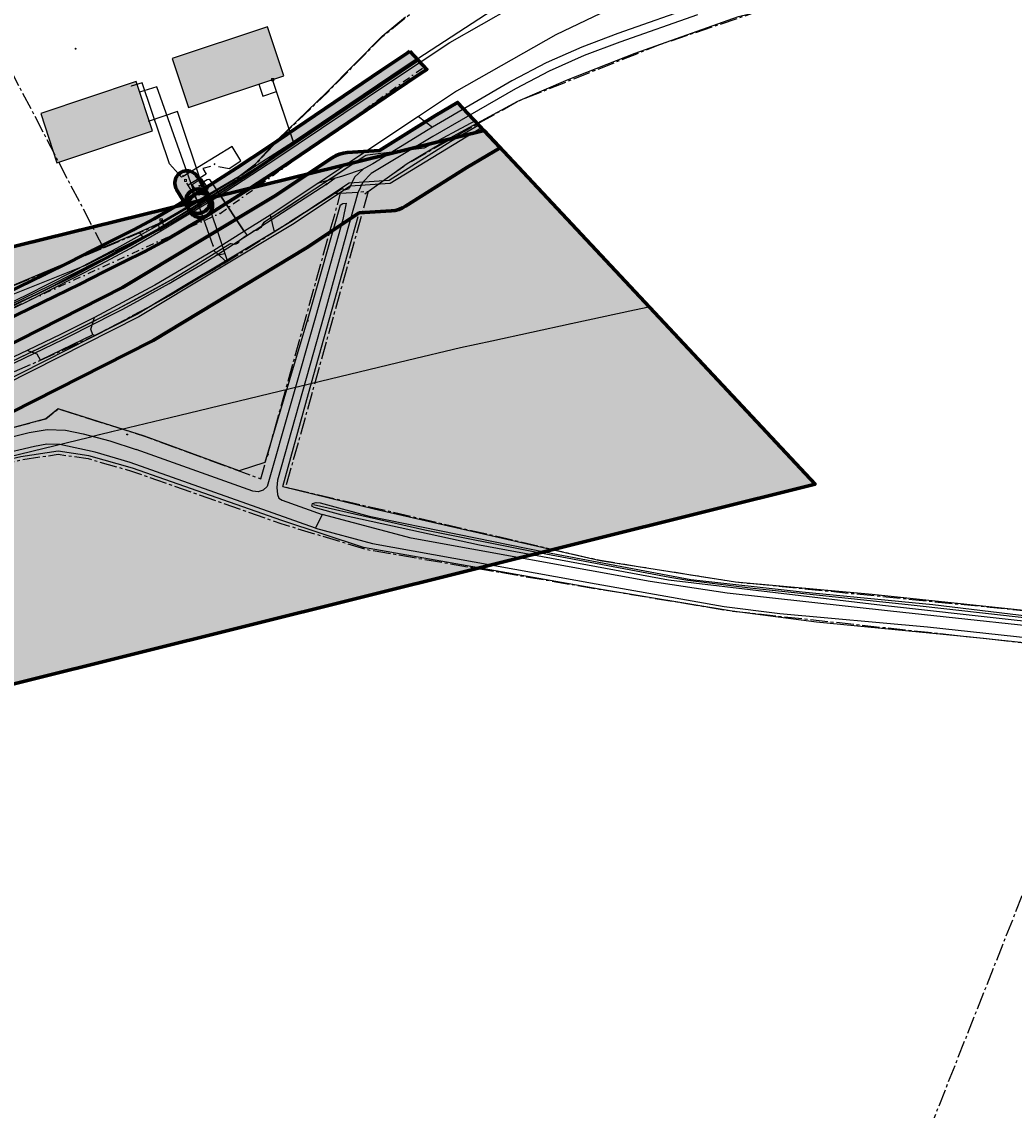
# Model space of a CAD drawing. Header units: metres. Extents: x 189938 to 192675, y 307646 to 311153.
# Tile 81 of 100: x 191399 to 191562, y 309412 to 309590. Entities that reach past the tile are written whole.
import ezdxf
from ezdxf.enums import TextEntityAlignment as Align

# ---------------------------------------------------------------- set-up
doc = ezdxf.new("R2010")
doc.units = ezdxf.units.M
doc.linetypes.add('1-200 CENTER', pattern=[4.28625, 2.8575, -0.47625, 0.47625, -0.47625])
doc.linetypes.add('1-200 DASHDOT', pattern=[2.54, 1.27, -0.635, 0, -0.635])
doc.layers.add('B-WE-OG-INFO_EIS VOORZORGSMAATREGEL-GV', color=7, linetype='Continuous', lineweight=70, true_color=0xfa194b)
doc.layers.add('B-WE-OG-INFO_EIS VOORZORGSMAATREGEL-V', color=7, linetype='Continuous', lineweight=18, true_color=0xfa194b, transparency=0.8)
for name, color, linetype in [('PH-BEST-BEBOUWING', 1, 'Continuous'), ('PH-BEST-BEBOUWING-ARCERING', 253, 'Continuous'), ('PH-BEST-KADASTRALE-GRENS', 240, '1-200 CENTER'), ('PH-BEST-KANTVERHARDING', 252, 'Continuous'), ('PH-BEST-KL-BUISLEIDING GEVAARLIJKE INHOUD-G1', 30, '1-500 GASUNIE'), ('PH-BEST-KL-DATA-WML', 12, '1-200 DATA'), ('PH-BEST-KL-DATA_KPN', 12, '1-200 TELEFONIE-KPN'), ('PH-BEST-KL-DATA_ZIGGO BV', 12, '1-200 ZIGGO'), ('PH-BEST-KL-ET_MIDDENSPANNING_ENEXIS', 12, '1-200 MIDDENSPANNING'), ('PH-BEST-KL-GAS_HOGEDRUK_ENEXIS', 12, '1-200 GASLEIDING HOGE DRUK'), ('PH-BEST-KL-GAS_LAGEDRUK_ENEXIS', 12, '1-200 GASLEIDING LAGE DRUK'), ('PH-BEST-KL-LAAGSPANNING-ENEXIS', 12, '1-200 LAAGSPANNING'), ('PH-BEST-KL-RI-VRIJVERVAL_GEMEENTE', 8, '1-200 DASHDOT'), ('PH-BEST-KL-WATER-WML', 12, '1-200 WML')]:
    doc.layers.add(name, color=color, linetype=linetype)
doc.styles.add('NLCS-ISO', font='NLCS-ISO.ttf')
doc.styles.add('ROMANS', font='romans.shx')
doc.linetypes.add('1-200 DATA', pattern='A,1.5,-0.6,["DATA",ROMANS,S=0.24,R=0,X=-0.5,Y=-0.12],-0.3', length=2.4)
doc.linetypes.add('1-200 GASLEIDING HOGE DRUK', pattern='A,1.5,-0.6,["GAS HD",ROMANS,S=0.24,R=0,X=-0.5,Y=-0.12],-1.1', length=3.2)
doc.linetypes.add('1-200 GASLEIDING LAGE DRUK', pattern='A,1.5,-0.6,["GAS LD",ROMANS,S=0.24,R=0,X=-0.5,Y=-0.12],-1', length=3.1)
doc.linetypes.add('1-200 LAAGSPANNING', pattern='A,1.5,-0.6,["LS",ROMANS,S=0.24,R=0,X=-0.45,Y=-0.12],-0.05', length=2.15)
doc.linetypes.add('1-200 MIDDENSPANNING', pattern='A,1.5,-0.6,["MS",ROMANS,S=0.24,R=0,X=-0.5,Y=-0.12],-0.05', length=2.15)
doc.linetypes.add('1-200 TELEFONIE-KPN', pattern='A,1.5,-0.6,["KPN",ROMANS,S=0.24,R=0,X=-0.5,Y=-0.12],-0.3', length=2.4)
doc.linetypes.add('1-200 WML', pattern='A,1.5,-0.6,["WML",ROMANS,S=0.24,R=0,X=-0.5,Y=-0.12],-0.3', length=2.4)
doc.linetypes.add('1-200 ZIGGO', pattern='A,1.5,-0.6,["ZIGGO",ROMANS,S=0.24,R=0,X=-0.5,Y=-0.12],-0.65', length=2.75)
doc.linetypes.add('1-500 GASUNIE', pattern='A,3.75,-1.5,["GASUNIE",ROMANS,S=0.6,R=0,X=-1.25,Y=-0.3],-2.75', length=8)

# ---------------------------------------------------------------- blocks, each defined once
blk = doc.blocks.new('SKL-WTB_HULP_KAST-SO')
at = {"color": 0, "linetype": 'ByBlock', "lineweight": 18}
for points in [[(-2, 2), (2, 2), (2, 1.68), (-2, 1.68)], [(-2, 1.52), (2, 1.52), (2, -2), (-2, -2)]]:
    blk.add_lwpolyline(points, close=True, dxfattribs=at)
at = {"color": 0, "linetype": 'ByBlock', "lineweight": 18, "style": 'NLCS-ISO'}
blk.add_text('kast', height=1.5, dxfattribs=at).set_placement((0, 0), align=Align.MIDDLE_CENTER)
at = {"color": 0, "linetype": 'ByBlock', "lineweight": 18, "style": 'NLCS-ISO', "flags": 1}
for tag, p in [('TYPE', (2.5, 0)), ('OMSCHRIJVING', (2.5, -3)), ('LABEL', (2.5, -1.5))]:
    blk.add_attdef(tag, p, '', height=1, dxfattribs=at)
blk = doc.blocks.new('SKL-WTB_HULP_OVERIG-SO')
at = {"color": 0, "linetype": 'ByBlock', "lineweight": 18}
for points in [[(-0.1, 0.1), (0.1, -0.1)], [(0.1, 0.1), (-0.1, -0.1)]]:
    blk.add_lwpolyline(points, dxfattribs=at)
at = {"color": 0, "linetype": 'ByBlock', "lineweight": 18, "style": 'NLCS-ISO', "flags": 1}
for tag, p in [('TYPE', (1.5, 0)), ('LABEL', (1.5, -1.5)), ('OMSCHRIJVING', (1.5, -3))]:
    blk.add_attdef(tag, p, '', height=1, dxfattribs=at)
blk = doc.blocks.new('SRI-HULP_MANGAT-SO')
at = {"linetype": 'ByBlock', "lineweight": 18}
h = blk.add_hatch(color=0, dxfattribs=at)
h.dxf.hatch_style = 1
edge = h.paths.add_edge_path()
edge.add_arc((0.4, 0), 0.0646, -90, 90, ccw=False)
edge.add_line((0.4, -0.1), (-0.4, -0.1))
edge.add_arc((-0.4, 0), 0.0646, 90, 270, ccw=False)
edge.add_line((-0.4, 0.1), (0.4, 0.1))
at = {"color": 0, "linetype": 'ByBlock', "lineweight": 18}
blk.add_lwpolyline([(0.4, 0.1, -1), (0.4, -0.1), (-0.4, -0.1, -1), (-0.4, 0.1)], format="xyb", close=True, dxfattribs=at)
blk.add_ellipse((0, 0), major_axis=(-0.75, 0), ratio=0.666667, dxfattribs=at)
at = {"color": 0, "linetype": 'ByBlock', "lineweight": 18, "style": 'NLCS-ISO', "flags": 1}
for tag, p in [('TYPE', (1.8, 0)), ('OMSCHRIJVING', (1.8, -3)), ('LABEL', (1.8, -1.5))]:
    blk.add_attdef(tag, p, '', height=1, dxfattribs=at)
blk = doc.blocks.new('SKL-WTB_HULP_TECHNISCH GEBOUW-SO')
at = {"color": 0, "linetype": 'ByBlock', "lineweight": 18}
for points in [[(-2, 1.5), (0, 2), (2, 1.5), (2, 1.18), (-2, 1.18)], [(-1.5, 1.02), (1.5, 1.02), (1.5, -2), (-1.5, -2)]]:
    blk.add_lwpolyline(points, close=True, dxfattribs=at)
at = {"color": 0, "linetype": 'ByBlock', "lineweight": 18, "style": 'NLCS-ISO', "flags": 1}
for tag, p in [('TYPE', (2.5, 0)), ('OMSCHRIJVING', (2.5, -3)), ('LABEL', (2.5, -1.5))]:
    blk.add_attdef(tag, p, '', height=1, dxfattribs=at)
blk = doc.blocks.new('SKL-WTB_HULP_MOF-SO')
at = {"linetype": 'ByBlock', "lineweight": 18}
h = blk.add_hatch(color=0, dxfattribs=at)
h.dxf.hatch_style = 1
h.paths.add_polyline_path([(-0.5625, 0, 1), (0.5625, 0, 1)])
at = {"color": 0, "linetype": 'ByBlock', "lineweight": 18}
blk.add_circle((0, 0), 0.5625, dxfattribs=at)
at = {"color": 0, "linetype": 'ByBlock', "lineweight": 18, "style": 'NLCS-ISO', "flags": 1}
for tag, p in [('TYPE', (1.5, 0)), ('OMSCHRIJVING', (1.5, -3)), ('LABEL', (1.5, -1.5))]:
    blk.add_attdef(tag, p, '', height=1, dxfattribs=at)
blk = doc.blocks.new('SIE-MEUBILAIR_PAAL_LICHTMAST-SO')
for points in [[(-0.6, 0), (-1, 0)], [(-0.7, 0.7), (-0.4, 0.4)], [(0, 1), (0, 0.6)], [(0.4, 0.4), (0.7, 0.7)], [(1, 0), (0.6, 0)], [(-0.7, -0.7), (-0.4, -0.4)], [(0, -0.6), (0, -1)], [(0.4, -0.4), (0.7, -0.7)]]:
    blk.add_lwpolyline(points)
blk.add_circle((0, 0), 0.5)
blk = doc.blocks.new('SKL-WTB_HULP_KB MEETPUNT-SO')
at = {"linetype": 'ByBlock', "lineweight": 18}
h = blk.add_hatch(color=0, dxfattribs=at)
h.dxf.hatch_style = 1
h.paths.add_polyline_path([(0.6, 1), (0.3, 0.8), (0.5, 0.6)])
at = {"color": 0, "linetype": 'ByBlock', "lineweight": 18}
for points in [[(-0.4, -0.7), (0.4, 0.7)], [(0.6, 1), (0.3, 0.8)], [(0.3, 0.8), (0.5, 0.6)], [(0.6, 1), (0.5, 0.6)], [(0, -0.2), (0, -0.8)]]:
    blk.add_lwpolyline(points, dxfattribs=at)
blk.add_circle((0, 0), 0.5, dxfattribs=at)
at = {"color": 0, "linetype": 'ByBlock', "lineweight": 18, "style": 'NLCS-ISO', "flags": 1}
for tag, p in [('TYPE', (1.5, 0)), ('LABEL', (1.5, -1.5)), ('OMSCHRIJVING', (1.5, -3))]:
    blk.add_attdef(tag, p, '', height=1, dxfattribs=at)
blk = doc.blocks.new('SKL-WTB_HULP_T STUK-SO')
at = {"color": 0, "linetype": 'ByBlock', "lineweight": 18}
blk.add_circle((0, 0), 1, dxfattribs=at)
at = {"color": 0, "linetype": 'ByBlock', "lineweight": -2, "style": 'NLCS-ISO'}
blk.add_text('T', height=1, dxfattribs=at).set_placement((0, 0), align=Align.MIDDLE_CENTER)
at = {"color": 0, "linetype": 'ByBlock', "lineweight": 18, "style": 'NLCS-ISO', "flags": 1}
for tag, p in [('TYPE', (1.5, 0)), ('LABEL', (1.5, -1.5)), ('OMSCHRIJVING', (1.5, -3))]:
    blk.add_attdef(tag, p, '', height=1, dxfattribs=at)
blk = doc.blocks.new('SKL-WTB_HULP_AFSLUITER-SO')
at = {"color": 0, "linetype": 'ByBlock', "lineweight": 18}
blk.add_lwpolyline([(0, 0.8), (0, -0.8)], dxfattribs=at)
blk.add_circle((0, 0), 1, dxfattribs=at)
at = {"color": 0, "linetype": 'ByBlock', "lineweight": 18, "style": 'NLCS-ISO', "flags": 1}
for tag, p in [('TYPE', (1.5, 0)), ('LABEL', (1.5, -1.5)), ('OMSCHRIJVING', (1.5, -3))]:
    blk.add_attdef(tag, p, '', height=1, dxfattribs=at)

msp = doc.modelspace()

# ---------------------------------------------------------------- hatches: boundary and pattern name
at = {"layer": 'B-WE-OG-INFO_EIS VOORZORGSMAATREGEL-V'}
for points in [[(191462.765, 309585.488), (191465.545, 309582.517), (191464.493, 309581.846), (191460.294, 309579.033), (191441.744, 309566.452), (191436.578, 309563.02), (191431.33, 309559.679), (191429.455, 309558.519), (191429.27, 309558.418), (191429.035, 309558.324), (191428.792, 309558.26), (191428.54, 309558.227), (191428.288, 309558.226), (191428.037, 309558.256), (191427.791, 309558.319), (191427.557, 309558.411), (191427.335, 309558.533), (191427.131, 309558.682), (191426.946, 309558.856), (191426.785, 309559.051), (191426.65, 309559.265), (191426.544, 309559.493), (191426.467, 309559.734), (191426.42, 309559.983), (191426.406, 309560.235), (191426.424, 309560.488), (191426.473, 309560.736), (191426.554, 309560.976), (191426.664, 309561.204), (191426.801, 309561.415), (191426.964, 309561.608), (191427.151, 309561.779), (191427.357, 309561.925), (191429.191, 309563.059), (191434.38, 309566.363), (191439.507, 309569.768), (191458.049, 309582.343), (191462.322, 309585.205)], [(191470.596, 309577.118), (191477.596, 309569.637), (191472.108, 309566.399), (191462.049, 309560.067), (191461.533, 309559.783), (191460.945, 309559.548), (191460.333, 309559.389), (191459.707, 309559.309), (191454.457, 309558.971), (191445.829, 309553.227), (191420.629, 309538.057), (191420.308, 309537.88), (191389.523, 309522.306), (191375.623, 309516.058), (191375.132, 309515.868), (191374.521, 309515.71), (191373.893, 309515.629), (191373.262, 309515.629), (191372.635, 309515.708), (191372.022, 309515.867), (191371.435, 309516.101), (191370.883, 309516.406), (191370.372, 309516.78), (191369.913, 309517.215), (191369.513, 309517.704), (191369.178, 309518.239), (191368.913, 309518.813), (191368.722, 309519.417), (191368.609, 309520.039), (191368.575, 309520.67), (191368.622, 309521.301), (191368.748, 309521.92), (191368.95, 309522.518), (191369.227, 309523.088), (191369.572, 309523.615), (191369.982, 309524.096), (191370.451, 309524.523), (191370.968, 309524.886), (191371.527, 309525.18), (191385.11, 309531.28), (191415.63, 309546.72), (191440.573, 309561.735), (191450.025, 309568.035), (191450.652, 309568.39), (191451.239, 309568.625), (191451.851, 309568.784), (191452.476, 309568.864), (191457.796, 309569.206), (191466.963, 309574.974)], [(191175.538, 309414.261), (191145.024, 309434.561), (191100.049, 309525.636), (191104.155, 309527.635), (191115.358, 309526.7), (191129.667, 309520.958), (191140.014, 309512.607), (191160.996, 309484.121), (191286.375, 309526.029), (191474.941, 309572.474), (191529.243, 309514.435), (191304.975, 309458.542)], [(191428.219, 309558.914), (191428.469, 309558.958), (191428.71, 309559.032), (191428.941, 309559.138), (191429.155, 309559.27), (191429.352, 309559.43), (191429.526, 309559.612), (191429.677, 309559.816), (191429.801, 309560.037), (191429.895, 309560.272), (191429.959, 309560.515), (191429.992, 309560.766), (191429.993, 309561.018), (191429.963, 309561.269), (191429.9, 309561.516), (191429.808, 309561.75), (191429.708, 309561.936), (191427.9, 309564.922), (191427.756, 309565.128), (191427.585, 309565.316), (191427.393, 309565.48), (191427.181, 309565.619), (191426.954, 309565.729), (191426.714, 309565.81), (191426.467, 309565.86), (191426.214, 309565.879), (191425.963, 309565.866), (191425.714, 309565.82), (191425.473, 309565.744), (191425.242, 309565.638), (191425.029, 309565.504), (191424.833, 309565.344), (191424.658, 309565.16), (191424.51, 309564.957), (191424.387, 309564.736), (191424.293, 309564.5), (191424.23, 309564.255), (191424.198, 309564.004), (191424.198, 309563.751), (191424.23, 309563.502), (191424.294, 309563.256), (191424.387, 309563.022), (191424.487, 309562.837), (191426.286, 309559.866), (191426.43, 309559.658), (191426.599, 309559.471), (191426.791, 309559.305), (191427.001, 309559.167), (191427.228, 309559.055), (191427.468, 309558.972), (191427.715, 309558.921), (191427.968, 309558.901)], [(191428.444, 309558.222), (191428.703, 309558.244), (191428.959, 309558.3), (191429.206, 309558.389), (191429.437, 309558.509), (191429.652, 309558.658), (191429.846, 309558.834), (191430.015, 309559.034), (191430.156, 309559.254), (191430.267, 309559.491), (191430.347, 309559.741), (191430.393, 309559.998), (191430.406, 309560.258), (191430.384, 309560.52), (191430.328, 309560.776), (191430.239, 309561.022), (191430.12, 309561.253), (191429.71, 309561.934), (191429.561, 309562.147), (191429.384, 309562.342), (191429.185, 309562.51), (191428.965, 309562.651), (191428.727, 309562.763), (191428.479, 309562.842), (191428.221, 309562.888), (191427.961, 309562.901), (191427.699, 309562.879), (191427.443, 309562.823), (191427.197, 309562.734), (191426.966, 309562.615), (191426.75, 309562.464), (191426.557, 309562.289), (191426.388, 309562.089), (191426.247, 309561.869), (191426.136, 309561.633), (191426.056, 309561.382), (191426.01, 309561.125), (191425.997, 309560.865), (191426.019, 309560.603), (191426.075, 309560.347), (191426.164, 309560.101), (191426.284, 309559.87), (191426.693, 309559.19), (191426.842, 309558.976), (191427.018, 309558.782), (191427.219, 309558.613), (191427.438, 309558.472), (191427.676, 309558.36), (191427.925, 309558.281), (191428.182, 309558.235), (191428.442, 309558.222)], [(191364.975, 309528.843), (191365.225, 309528.884), (191365.428, 309528.943), (191370.994, 309530.877), (191376.559, 309532.9), (191382.12, 309535.014), (191387.598, 309537.186), (191396.158, 309541.19), (191404.594, 309545.289), (191408.595, 309547.286), (191412.56, 309549.299), (191415.737, 309550.871), (191419.253, 309552.667), (191422.722, 309554.498), (191426.125, 309556.502), (191429.442, 309558.511), (191429.65, 309558.656), (191429.837, 309558.825), (191430.003, 309559.018), (191430.141, 309559.228), (191430.253, 309559.455), (191430.335, 309559.695), (191430.386, 309559.941), (191430.406, 309560.193), (191430.393, 309560.446), (191430.349, 309560.696), (191430.274, 309560.936), (191430.169, 309561.166), (191430.035, 309561.382), (191429.876, 309561.579), (191429.694, 309561.752), (191429.489, 309561.903), (191429.268, 309562.026), (191429.034, 309562.121), (191428.789, 309562.185), (191428.54, 309562.217), (191428.287, 309562.218), (191428.035, 309562.187), (191427.79, 309562.125), (191427.556, 309562.032), (191427.37, 309561.933), (191424.084, 309559.942), (191420.813, 309558.014), (191417.394, 309556.209), (191413.929, 309554.439), (191410.76, 309552.871), (191406.785, 309550.853), (191402.819, 309548.874), (191394.448, 309544.806), (191386.068, 309540.882), (191380.659, 309538.737), (191375.178, 309536.655), (191369.666, 309534.65), (191364.115, 309532.721), (191363.882, 309532.624), (191363.662, 309532.496), (191363.462, 309532.344), (191363.282, 309532.167), (191363.124, 309531.967), (191362.994, 309531.75), (191362.893, 309531.519), (191362.821, 309531.277), (191362.781, 309531.028), (191362.772, 309530.774), (191362.795, 309530.523), (191362.85, 309530.277), (191362.936, 309530.037), (191363.051, 309529.812), (191363.192, 309529.604), (191363.36, 309529.415), (191363.55, 309529.248), (191363.761, 309529.106), (191363.987, 309528.992), (191364.224, 309528.908), (191364.472, 309528.855), (191364.724, 309528.833)]]:
    msp.add_hatch(color=256, dxfattribs=at).paths.add_polyline_path(points)
at = {"layer": 'PH-BEST-BEBOUWING-ARCERING'}
h = msp.add_hatch(color=256, dxfattribs=at)
h.dxf.hatch_style = 1
h.paths.add_polyline_path([(191426.465, 309576.252), (191442.094, 309581.473), (191439.403, 309589.526), (191423.775, 309584.304)])
h = msp.add_hatch(color=256, dxfattribs=at)
h.dxf.hatch_style = 1
h.paths.add_polyline_path([(191402.228, 309575.279), (191404.821, 309567.215), (191420.538, 309572.462), (191417.845, 309580.531)])

# ---------------------------------------------------------------- linework, layer by layer
at = {"layer": 'B-WE-OG-INFO_EIS VOORZORGSMAATREGEL-GV'}
for points in [[(191462.765, 309585.488), (191465.545, 309582.517), (191464.493, 309581.846), (191460.294, 309579.033), (191441.744, 309566.452), (191436.578, 309563.02), (191431.33, 309559.679), (191429.455, 309558.519), (191429.27, 309558.418), (191429.035, 309558.324), (191428.792, 309558.26), (191428.54, 309558.227), (191428.288, 309558.226), (191428.037, 309558.256), (191427.791, 309558.319), (191427.557, 309558.411), (191427.335, 309558.533), (191427.131, 309558.682), (191426.946, 309558.856), (191426.785, 309559.051), (191426.65, 309559.265), (191426.544, 309559.493), (191426.467, 309559.734), (191426.42, 309559.983), (191426.406, 309560.235), (191426.424, 309560.488), (191426.473, 309560.736), (191426.554, 309560.976), (191426.664, 309561.204), (191426.801, 309561.415), (191426.964, 309561.608), (191427.151, 309561.779), (191427.357, 309561.925), (191429.191, 309563.059), (191434.38, 309566.363), (191439.507, 309569.768), (191458.049, 309582.343), (191462.322, 309585.205)], [(191175.538, 309414.261), (191145.024, 309434.561), (191100.049, 309525.636), (191104.155, 309527.635), (191115.358, 309526.7), (191129.667, 309520.958), (191140.014, 309512.607), (191160.996, 309484.121), (191286.375, 309526.029), (191474.941, 309572.474), (191529.243, 309514.435), (191304.975, 309458.542)], [(191428.219, 309558.914), (191428.469, 309558.958), (191428.71, 309559.032), (191428.941, 309559.138), (191429.155, 309559.27), (191429.352, 309559.43), (191429.526, 309559.612), (191429.677, 309559.816), (191429.801, 309560.037), (191429.895, 309560.272), (191429.959, 309560.515), (191429.992, 309560.766), (191429.993, 309561.018), (191429.963, 309561.269), (191429.9, 309561.516), (191429.808, 309561.75), (191429.708, 309561.936), (191427.9, 309564.922), (191427.756, 309565.128), (191427.585, 309565.316), (191427.393, 309565.48), (191427.181, 309565.619), (191426.954, 309565.729), (191426.714, 309565.81), (191426.467, 309565.86), (191426.214, 309565.879), (191425.963, 309565.866), (191425.714, 309565.82), (191425.473, 309565.744), (191425.242, 309565.638), (191425.029, 309565.504), (191424.833, 309565.344), (191424.658, 309565.16), (191424.51, 309564.957), (191424.387, 309564.736), (191424.293, 309564.5), (191424.23, 309564.255), (191424.198, 309564.004), (191424.198, 309563.751), (191424.23, 309563.502), (191424.294, 309563.256), (191424.387, 309563.022), (191424.487, 309562.837), (191426.286, 309559.866), (191426.43, 309559.658), (191426.599, 309559.471), (191426.791, 309559.305), (191427.001, 309559.167), (191427.228, 309559.055), (191427.468, 309558.972), (191427.715, 309558.921), (191427.968, 309558.901)], [(191428.444, 309558.222), (191428.703, 309558.244), (191428.959, 309558.3), (191429.206, 309558.389), (191429.437, 309558.509), (191429.652, 309558.658), (191429.846, 309558.834), (191430.015, 309559.034), (191430.156, 309559.254), (191430.267, 309559.491), (191430.347, 309559.741), (191430.393, 309559.998), (191430.406, 309560.258), (191430.384, 309560.52), (191430.328, 309560.776), (191430.239, 309561.022), (191430.12, 309561.253), (191429.71, 309561.934), (191429.561, 309562.147), (191429.384, 309562.342), (191429.185, 309562.51), (191428.965, 309562.651), (191428.727, 309562.763), (191428.479, 309562.842), (191428.221, 309562.888), (191427.961, 309562.901), (191427.699, 309562.879), (191427.443, 309562.823), (191427.197, 309562.734), (191426.966, 309562.615), (191426.75, 309562.464), (191426.557, 309562.289), (191426.388, 309562.089), (191426.247, 309561.869), (191426.136, 309561.633), (191426.056, 309561.382), (191426.01, 309561.125), (191425.997, 309560.865), (191426.019, 309560.603), (191426.075, 309560.347), (191426.164, 309560.101), (191426.284, 309559.87), (191426.693, 309559.19), (191426.842, 309558.976), (191427.018, 309558.782), (191427.219, 309558.613), (191427.438, 309558.472), (191427.676, 309558.36), (191427.925, 309558.281), (191428.182, 309558.235), (191428.442, 309558.222)]]:
    msp.add_lwpolyline(points, close=True, dxfattribs=at)
for points in [[(191385.11, 309531.28), (191415.63, 309546.72), (191440.573, 309561.735), (191450.025, 309568.035), (191450.652, 309568.39), (191451.239, 309568.625), (191451.851, 309568.784), (191452.476, 309568.864), (191457.796, 309569.206), (191466.963, 309574.974), (191470.596, 309577.118), (191477.596, 309569.637), (191472.108, 309566.399), (191462.049, 309560.067), (191461.533, 309559.783), (191460.945, 309559.548), (191460.333, 309559.389), (191459.707, 309559.309), (191454.457, 309558.971), (191445.829, 309553.227), (191420.629, 309538.057), (191420.308, 309537.88), (191389.523, 309522.306)], [(191396.158, 309541.19), (191404.594, 309545.289), (191408.595, 309547.286), (191412.56, 309549.299), (191415.737, 309550.871), (191419.253, 309552.667), (191422.722, 309554.498), (191426.125, 309556.502), (191429.442, 309558.511), (191429.65, 309558.656), (191429.837, 309558.825), (191430.003, 309559.018), (191430.141, 309559.228), (191430.253, 309559.455), (191430.335, 309559.695), (191430.386, 309559.941), (191430.406, 309560.193), (191430.393, 309560.446), (191430.349, 309560.696), (191430.274, 309560.936), (191430.169, 309561.166), (191430.035, 309561.382), (191429.876, 309561.579), (191429.694, 309561.752), (191429.489, 309561.903), (191429.268, 309562.026), (191429.034, 309562.121), (191428.789, 309562.185), (191428.54, 309562.217), (191428.287, 309562.218), (191428.035, 309562.187), (191427.79, 309562.125), (191427.556, 309562.032), (191427.37, 309561.933), (191424.084, 309559.942), (191420.813, 309558.014), (191417.394, 309556.209), (191413.929, 309554.439), (191410.76, 309552.871), (191406.785, 309550.853), (191402.819, 309548.874), (191394.448, 309544.806)]]:
    msp.add_lwpolyline(points, dxfattribs=at)
at = {"layer": 'PH-BEST-BEBOUWING'}
for points in [[(191426.465, 309576.252), (191442.094, 309581.473), (191439.403, 309589.526), (191423.775, 309584.304), (191426.465, 309576.252)], [(191402.228, 309575.279), (191404.821, 309567.215), (191420.538, 309572.462), (191417.845, 309580.531), (191402.228, 309575.279)]]:
    msp.add_lwpolyline(points, dxfattribs=at)
at = {"layer": 'PH-BEST-KADASTRALE-GRENS'}
for p, q in [((191412.499, 309553.242), (191385.648, 309604.748)), ((191451.4, 309562.195), (191455.925, 309562.51))]:
    msp.add_line(p, q, dxfattribs=at)
at = {"layer": 'PH-BEST-KADASTRALE-GRENS', "flags": 128}
for points in [[(191412.499, 309553.242), (191418.365, 309555.706), (191421.557, 309557.133), (191434.8, 309564.901), (191437.526, 309566.975), (191441.153, 309570.971), (191449.228, 309578.728), (191456.872, 309586.499), (191458.263, 309587.913), (191468.515, 309596.296), (191477.618, 309601.964), (191485.265, 309603.561)], [(191455.925, 309562.51), (191462.339, 309567.063), (191480.45, 309577.3), (191503.796, 309586.623), (191519.159, 309591.793), (191542.881, 309596.43), (191561.682, 309598.75), (191564.8, 309597.98), (191595.283, 309598.44)], [(191455.925, 309562.51), (191442.386, 309513.971), (191493.982, 309501.963), (191506.33, 309500)], [(191386.073, 309527.908), (191402.151, 309534.788), (191411.085, 309538.84), (191420.562, 309543.874), (191432.679, 309550.931), (191440.503, 309555.883), (191450.436, 309562.211), (191451.4, 309562.195)], [(191386.073, 309527.908), (191387.415, 309526.787), (191395.274, 309523.13), (191403.024, 309525.191), (191405.087, 309526.811), (191419.247, 309522.343), (191438.315, 309515.342), (191451.4, 309562.195)], [(191325.248, 309520.501), (191328.046, 309521.355), (191335.527, 309523.445), (191340.157, 309524.738), (191393.905, 309545.433), (191407.89, 309551.307), (191409.436, 309551.956), (191412.499, 309553.242)], [(191386.58, 309516.999), (191392.031, 309516.834), (191397.185, 309518.045), (191397.907, 309518.215), (191399.004, 309518.473), (191405.036, 309519.359), (191410.008, 309518.647), (191417.077, 309516.606), (191421.194, 309515.161), (191441.571, 309508.012), (191455.761, 309503.731), (191477.637, 309500)], [(191477.637, 309500), (191493.82, 309497.24), (191515.64, 309493.64), (191578.95, 309486.78)], [(191506.33, 309500), (191516.199, 309498.431), (191563.449, 309493.733)], [(191578.95, 309486.78), (191539.73, 309387.637), (191536.074, 309378.403)]]:
    msp.add_lwpolyline(points, dxfattribs=at)
at = {"layer": 'PH-BEST-KANTVERHARDING', "color": 8}
for p, q in [((191510.266, 309593.118), (191496.899, 309588.43)), ((191509.934, 309591.498), (191497.199, 309586.977)), ((191440.781, 309567.872), (191459.404, 309580.363)), ((191479.482, 309580.672), (191466.475, 309573.023)), ((191464.18, 309574.784), (191447.835, 309563.923)), ((191464.18, 309574.784), (191466.475, 309573.023)), ((191447.835, 309563.923), (191439.816, 309558.611)), ((191418.33, 309555.8), (191421.51, 309557.221)), ((191421.51, 309557.221), (191421.588, 309556.346)), ((191393.866, 309545.525), (191418.33, 309555.8)), ((191418.94, 309555.03), (191418.33, 309555.8)), ((191418.94, 309555.03), (191421.588, 309556.346)), ((191421.588, 309556.346), (191421.931, 309556.021)), ((191394.757, 309521.558), (191400.325, 309522.938)), ((191401.166, 309520.649), (191394.103, 309519.009)), ((191436.99, 309513.326), (191417.837, 309520.173)), ((191447.268, 309507.261), (191416.857, 309518.017)), ((191441.821, 309511.823), (191448.378, 309509.461)), ((191448.378, 309509.461), (191447.268, 309507.261))]:
    msp.add_line(p, q, dxfattribs=at)
for points in [[(191459.404, 309580.363), (191469.336, 309586.948), (191479.681, 309592.861), (191490.395, 309598.077), (191501.431, 309602.572)], [(191522.482, 309601.139), (191513.245, 309598.766), (191504.178, 309595.809), (191495.317, 309592.281), (191486.699, 309588.196)], [(191455.39, 309562.13), (191462.34, 309567.06), (191469.84, 309571.589), (191480.45, 309577.3), (191488.74, 309580.85), (191499.719, 309585.18), (191516.679, 309591.19), (191526.469, 309593.57), (191539.601, 309596), (191551.361, 309597.53), (191561.679, 309598.75)], [(191480.963, 309594.455), (191476.26, 309592.172), (191464.071, 309584.28), (191450.067, 309574.957), (191439.616, 309567.832)], [(191421.51, 309557.221), (191434.736, 309564.979), (191437.461, 309567.052), (191441.08, 309571.04), (191449.158, 309578.799), (191458.194, 309587.985), (191462.067, 309591.152)], [(191486.699, 309588.196), (191470.42, 309578.933), (191464.18, 309574.784)], [(191496.899, 309588.43), (191490.948, 309586.18), (191485.136, 309583.591), (191479.482, 309580.672)], [(191497.199, 309586.977), (191491.342, 309584.789), (191485.632, 309582.243), (191480.089, 309579.35)], [(191480.089, 309579.35), (191466.525, 309571.506), (191456.395, 309565.416)], [(191466.475, 309573.023), (191465.782, 309572.616), (191456.695, 309567.006), (191455.359, 309566.34)], [(191421.931, 309556.021), (191431.459, 309561.783), (191440.781, 309567.872)], [(191447.835, 309563.923), (191451.761, 309565.07), (191455.174, 309566.228)], [(191455.174, 309566.228), (191453.675, 309564.822), (191452.795, 309562.965)], [(191455.359, 309566.34), (191455.265, 309566.284), (191455.174, 309566.228)], [(191428.193, 309561.891), (191427.028, 309563.622), (191428.53, 309564.633), (191429.695, 309562.903), (191428.193, 309561.891)], [(191456.395, 309565.416), (191455.022, 309564.045), (191454.235, 309562.271)], [(191450.436, 309562.211), (191451.697, 309563.037), (191451.874, 309562.68), (191452.795, 309562.965)], [(191439.816, 309558.611), (191440.503, 309555.883), (191450.436, 309562.211)], [(191454.235, 309562.271), (191453.031, 309557.992), (191448.658, 309542.08), (191441.024, 309515.091)], [(191451.307, 309560.265), (191446.121, 309542.052), (191438.987, 309518.024), (191434.749, 309516.652), (191419.247, 309522.343), (191405.087, 309526.811), (191403.024, 309525.191), (191395.274, 309523.13), (191387.415, 309526.787), (191385.515, 309528.374), (191381.692, 309526.732)], [(191452.309, 309560.561), (191451.78, 309557.892), (191447.306, 309542.099), (191439.323, 309514.094)], [(191451.307, 309560.265), (191451.772, 309560.534), (191452.309, 309560.561)], [(191439.816, 309558.611), (191435.211, 309555.68), (191430.572, 309552.804)], [(191441.899, 309514.084), (191446.136, 309529.357), (191454.251, 309558.368)], [(191411.976, 309550.485), (191416.981, 309553.204), (191421.931, 309556.021)], [(191340.157, 309524.738), (191356.643, 309530.848), (191358.783, 309531.735), (191370.385, 309537.062), (191373.772, 309538.229), (191373.765, 309538.101), (191376.809, 309539.113), (191376.79, 309539.25), (191393.96, 309545.1), (191394.123, 309544.616), (191394.59, 309544.424), (191409.733, 309550.444), (191418.94, 309555.03)], [(191430.572, 309552.804), (191432.679, 309550.931), (191423.703, 309545.593), (191415.111, 309540.892), (191411.085, 309538.84), (191410.746, 309538.941)], [(191430.572, 309552.804), (191420.938, 309547.091), (191411.048, 309541.832)], [(191387.191, 309538.342), (191399.657, 309544.264), (191411.976, 309550.485)], [(191411.048, 309541.832), (191405.532, 309539.077), (191399.985, 309536.384)], [(191410.746, 309538.941), (191410.439, 309539.907), (191411.048, 309541.832)], [(191410.746, 309538.941), (191402.151, 309534.788), (191401.607, 309535.796), (191399.985, 309536.384)], [(191399.985, 309536.384), (191391.265, 309532.282), (191382.422, 309528.454)], [(191400.325, 309522.938), (191403.275, 309523.412), (191406.262, 309523.345), (191409.187, 309522.739)], [(191409.187, 309522.739), (191413.54, 309521.551), (191417.837, 309520.173)], [(191441.736, 309508.484), (191417.24, 309517.079), (191410.111, 309519.137), (191405.034, 309519.864), (191398.91, 309518.965), (191391.981, 309517.336), (191386.688, 309517.496), (191382.464, 309519.071), (191378.051, 309521.141)], [(191405.309, 309520.958), (191403.221, 309521.02), (191401.166, 309520.649)], [(191416.857, 309518.017), (191411.147, 309519.737), (191405.309, 309520.958)], [(191441.024, 309515.091), (191440.961, 309513.923), (191441.046, 309512.756)], [(191439.323, 309514.094), (191438.692, 309513.485), (191437.859, 309513.211), (191436.99, 309513.326)], [(191441.046, 309512.756), (191441.284, 309512.165), (191441.821, 309511.823)], [(191441.899, 309514.084), (191456.91, 309510.41), (191493.979, 309501.96), (191516.199, 309498.431), (191538.581, 309496.4), (191569.69, 309493.14), (191586.78, 309491.409), (191600.741, 309491.57), (191608.979, 309491.4), (191627.54, 309492.26), (191642.889, 309493.09), (191648.81, 309493.83)], [(191451.664, 309509.393), (191447.085, 309510.639), (191446.684, 309510.853), (191446.803, 309511.301), (191447.395, 309511.441), (191448.032, 309511.391), (191456.059, 309509.212), (191485.055, 309503.318), (191508.881, 309498.813), (191527.099, 309496.769), (191548.557, 309494.74), (191573.919, 309491.663), (191593.384, 309489.831), (191609.376, 309489.543), (191628.431, 309490.257), (191640.26, 309491.204)], [(191640.429, 309490.329), (191629.886, 309489.679), (191608.984, 309488.902), (191596.713, 309489.175), (191589.428, 309489.65), (191545.016, 309494.593), (191518.574, 309497.406), (191508.365, 309498.647), (191505.414, 309499.125), (191483.064, 309503.334), (191465.202, 309506.9), (191446.962, 309511.083)], [(191642.505, 309489.201), (191633.369, 309488.44), (191614.731, 309487.84), (191601.291, 309487.88), (191592.219, 309488.36), (191575.11, 309489.99), (191541.621, 309493.6), (191514.83, 309496.58), (191502.19, 309498.491), (191462.991, 309505.6), (191448.378, 309509.461)], [(191641.322, 309489.623), (191625.142, 309488.947), (191608.057, 309488.309), (191589.688, 309488.965), (191578.444, 309490.348), (191561.408, 309492.196), (191540.293, 309494.523), (191505.194, 309498.732), (191474.189, 309504.468), (191451.664, 309509.393)], [(191578.95, 309486.78), (191554.75, 309489.351), (191529.49, 309491.83), (191515.64, 309493.64), (191493.82, 309497.24), (191455.141, 309504.09), (191441.736, 309508.484)], [(191447.268, 309507.261), (191456.631, 309504.731), (191493.299, 309498.1), (191514.319, 309494.41), (191523.439, 309493.26), (191547.66, 309491.06), (191578.899, 309487.65), (191595.3, 309485.891), (191609.63, 309485.64), (191630.939, 309486.721), (191641.593, 309486.563)]]:
    msp.add_lwpolyline(points, dxfattribs=at)
at = {"layer": 'PH-BEST-KL-BUISLEIDING GEVAARLIJKE INHOUD-G1'}
msp.add_lwpolyline([(191295.383, 309492.208), (191371.635, 309512.516), (191382.894, 309515.515), (191383.7, 309515.711), (191396.91, 309518.92), (191410.19, 309522.17), (191411.849, 309522.625), (191413.843, 309523.106), (191423.42, 309525.413), (191436.341, 309528.526), (191449.671, 309531.738), (191462.39, 309534.802), (191471.046, 309536.888), (191476.227, 309538.006), (191489.229, 309540.81), (191499.624, 309543.052), (191501.991, 309543.562)], dxfattribs=at)
at = {"layer": 'PH-BEST-KL-DATA-WML'}
msp.add_lwpolyline([(191474.524, 309572.92), (191459.54, 309563.807), (191452.964, 309563.384), (191443.508, 309557.082), (191418.276, 309541.895), (191387.471, 309526.311), (191373.814, 309520.178), (191369.444, 309519.004), (191335.65, 309509.896), (191335.67, 309509.798)], dxfattribs=at)
at = {"layer": 'PH-BEST-KL-DATA_KPN'}
for points in [[(191464.052, 309584.163), (191459.114, 309580.77), (191440.502, 309568.287), (191437.462, 309566.25)], [(191437.462, 309566.25), (191421.679, 309556.453), (191402.981, 309546.316), (191387.391, 309539.094), (191367.574, 309530.978), (191347.236, 309524.275), (191342.492, 309523.08)]]:
    msp.add_lwpolyline(points, dxfattribs=at)
at = {"layer": 'PH-BEST-KL-DATA_ZIGGO BV'}
for points in [[(191463.916, 309584.259), (191461.971, 309583.025), (191443.647, 309570.64), (191436.166, 309565.797), (191428.761, 309561.163), (191422.184, 309557.344), (191414.649, 309553.155), (191407.212, 309549.207), (191399.876, 309545.499), (191392.643, 309542.034)], [(191421.962, 309557.802), (191422.184, 309557.344), (191422.473, 309556.707), (191424.543, 309557.915), (191426.582, 309559.127), (191428.59, 309560.343), (191430.567, 309561.563), (191432.512, 309562.787), (191434.425, 309564.015), (191436.306, 309565.246), (191438.154, 309566.481), (191460.529, 309581.581), (191462.571, 309582.943), (191464.171, 309583.985)], [(191421.962, 309557.802), (191422.184, 309557.344), (191422.473, 309556.707), (191424.543, 309557.915), (191426.582, 309559.127), (191428.59, 309560.343), (191430.567, 309561.563), (191432.512, 309562.787), (191434.425, 309564.015), (191436.306, 309565.246), (191438.154, 309566.481), (191460.529, 309581.581), (191462.571, 309582.943), (191464.171, 309583.985)], [(191463.916, 309584.259), (191461.971, 309583.025), (191443.647, 309570.64)], [(191443.77, 309570.271), (191464.177, 309583.98)], [(191421.962, 309557.802), (191422.184, 309557.344), (191422.473, 309556.707), (191424.543, 309557.915), (191426.582, 309559.127), (191428.59, 309560.343), (191430.567, 309561.563), (191432.512, 309562.787), (191434.425, 309564.015), (191436.306, 309565.246), (191438.154, 309566.481), (191443.77, 309570.271), (191440.235, 309580.852)], [(191437.968, 309580.095), (191438.611, 309578.142), (191440.886, 309578.902), (191440.235, 309580.852)], [(191440.886, 309578.902), (191440.235, 309580.852)], [(191437.968, 309580.095), (191438.611, 309578.142), (191440.886, 309578.902)], [(191443.647, 309570.64), (191440.886, 309578.902)], [(191443.647, 309570.64), (191436.166, 309565.797), (191428.761, 309561.163), (191422.184, 309557.344)], [(191422.473, 309556.707), (191428.59, 309560.343), (191432.512, 309562.787), (191436.306, 309565.246), (191443.77, 309570.271)], [(191443.77, 309570.271), (191443.647, 309570.64)], [(191422.184, 309557.344), (191414.649, 309553.155), (191407.212, 309549.207), (191399.876, 309545.499), (191392.643, 309542.034), (191385.514, 309538.811), (191378.49, 309535.832), (191371.573, 309533.097), (191364.765, 309530.607)], [(191421.962, 309557.802), (191422.184, 309557.344), (191422.473, 309556.707), (191419.683, 309555.114), (191416.84, 309553.529), (191413.944, 309551.953), (191410.997, 309550.386), (191407.998, 309548.828), (191404.949, 309547.28), (191401.85, 309545.741), (191398.702, 309544.214)], [(191421.962, 309557.802), (191422.184, 309557.344)], [(191422.184, 309557.344), (191422.473, 309556.707)], [(191364.95, 309530.046), (191371.836, 309532.406), (191375.35, 309533.838), (191385.632, 309538.213), (191392.261, 309541.19), (191401.85, 309545.741), (191407.998, 309548.828), (191416.84, 309553.529), (191422.473, 309556.707)]]:
    msp.add_lwpolyline(points, dxfattribs=at)
at = {"layer": 'PH-BEST-KL-ET_MIDDENSPANNING_ENEXIS'}
for points in [[(191397.68, 309543.742), (191402.173, 309545.942), (191406.642, 309548.192), (191411.084, 309550.493), (191415.501, 309552.843), (191418.671, 309554.699), (191421.831, 309556.574), (191424.98, 309558.467), (191428.117, 309560.378), (191431.244, 309562.307), (191434.359, 309564.254), (191437.463, 309566.22), (191440.556, 309568.203), (191459.181, 309580.695), (191459.997, 309581.273), (191462.217, 309582.81), (191464.094, 309584.068)], [(191397.68, 309543.742), (191402.173, 309545.942), (191406.642, 309548.192), (191411.084, 309550.493), (191415.501, 309552.843), (191418.671, 309554.699), (191421.831, 309556.574), (191424.98, 309558.467), (191428.117, 309560.378), (191431.244, 309562.307), (191434.359, 309564.254), (191437.463, 309566.22), (191440.556, 309568.203), (191459.181, 309580.695), (191459.997, 309581.273), (191462.217, 309582.81), (191464.094, 309584.068)], [(191473.454, 309574.064), (191465.09, 309569.603), (191455.787, 309568.471), (191455.556, 309568.414), (191455.345, 309568.305), (191447.189, 309562.844), (191438.955, 309557.501), (191438.751, 309557.321), (191438.647, 309557.197), (191438.498, 309556.946), (191438.474, 309556.887), (191438.401, 309556.731), (191438.297, 309556.595), (191437.909, 309556.286), (191437.835, 309556.236)], [(191473.454, 309574.064), (191465.09, 309569.603), (191455.787, 309568.471), (191455.556, 309568.414), (191455.345, 309568.305), (191451.277, 309565.56), (191447.189, 309562.844), (191443.082, 309560.157), (191438.955, 309557.501), (191438.846, 309557.419), (191438.751, 309557.321), (191438.647, 309557.197), (191438.563, 309557.078), (191438.498, 309556.946), (191438.474, 309556.887), (191438.401, 309556.731), (191438.297, 309556.595), (191438.11, 309556.432), (191437.909, 309556.286), (191437.835, 309556.236)], [(191428.975, 309564.101), (191429.526, 309564.458), (191429.759, 309564.501), (191429.904, 309564.467), (191435.656, 309555.892), (191435.965, 309555.427), (191436.195, 309555.386), (191436.993, 309555.947), (191437.211, 309556.072), (191437.246, 309556.088), (191437.417, 309556.125), (191437.593, 309556.133), (191437.75, 309556.185), (191437.835, 309556.236)], [(191428.975, 309564.101), (191429.526, 309564.458), (191429.759, 309564.501), (191429.904, 309564.467), (191435.656, 309555.892), (191435.965, 309555.427), (191435.914, 309555.189), (191434.755, 309554.379), (191434.711, 309554.32), (191434.674, 309554.179), (191434.636, 309554.124), (191434.572, 309554.074), (191434.501, 309554.026)], [(191428.975, 309564.101), (191429.526, 309564.458), (191429.759, 309564.501), (191429.904, 309564.467), (191431.398, 309562.24)], [(191435.656, 309555.892), (191431.398, 309562.24)], [(191431.398, 309562.24), (191435.656, 309555.892)], [(191435.656, 309555.892), (191431.398, 309562.24)], [(191435.656, 309555.892), (191431.398, 309562.24)], [(191435.965, 309555.427), (191435.914, 309555.189), (191434.755, 309554.379), (191434.711, 309554.32), (191434.674, 309554.179), (191434.636, 309554.124), (191434.572, 309554.074), (191434.501, 309554.026)], [(191435.656, 309555.892), (191435.965, 309555.427)], [(191435.965, 309555.427), (191436.195, 309555.386), (191436.993, 309555.947), (191437.211, 309556.072), (191437.246, 309556.088), (191437.417, 309556.125), (191437.593, 309556.133), (191437.75, 309556.185), (191437.835, 309556.236)], [(191388.722, 309529.994), (191388.763, 309530.008), (191389.922, 309530.608), (191390.018, 309530.703), (191390.086, 309530.82), (191390.329, 309531.207), (191390.678, 309531.501), (191391.471, 309531.826), (191398.636, 309535.177), (191405.753, 309538.628), (191414.739, 309543.18), (191423.596, 309547.979), (191428.348, 309550.865), (191433.231, 309553.887), (191433.463, 309553.945), (191433.709, 309553.9), (191433.731, 309553.893), (191433.958, 309553.859), (191434.184, 309553.873), (191434.384, 309553.948), (191434.501, 309554.026)], [(191398.636, 309535.177), (191402.2, 309536.89), (191405.753, 309538.628), (191410.262, 309540.873), (191414.739, 309543.18), (191419.184, 309545.549), (191423.596, 309547.979), (191428.348, 309550.865), (191433.231, 309553.887), (191433.342, 309553.935), (191433.463, 309553.945), (191433.709, 309553.9), (191433.731, 309553.893), (191433.958, 309553.859), (191434.184, 309553.873), (191434.289, 309553.899), (191434.384, 309553.948), (191434.501, 309554.026)]]:
    msp.add_lwpolyline(points, dxfattribs=at)
at = {"layer": 'PH-BEST-KL-GAS_HOGEDRUK_ENEXIS'}
for points in [[(191428.406, 309560.222), (191430.256, 309561.366), (191432.872, 309563.014), (191435.471, 309564.687), (191438.054, 309566.384), (191440.621, 309568.107), (191461.277, 309582.115), (191463.398, 309583.519), (191464.152, 309584.006)], [(191427.997, 309560.901), (191427.01, 309562.544), (191426.194, 309563.879)], [(191428.406, 309560.222), (191427.997, 309560.901)], [(191364.771, 309530.832), (191367.558, 309531.789), (191370.337, 309532.766), (191373.11, 309533.763), (191375.875, 309534.78), (191378.633, 309535.817), (191381.383, 309536.873), (191384.126, 309537.949), (191386.861, 309539.045), (191391.093, 309541.008), (191395.31, 309543.001), (191399.513, 309545.025), (191403.701, 309547.079), (191407.69, 309549.07), (191411.665, 309551.088), (191413.248, 309551.865), (191414.827, 309552.652), (191418.32, 309554.436), (191421.788, 309556.267), (191425.109, 309558.225), (191428.406, 309560.222)]]:
    msp.add_lwpolyline(points, dxfattribs=at)
at = {"layer": 'PH-BEST-KL-GAS_LAGEDRUK_ENEXIS'}
msp.add_lwpolyline([(191425.449, 309565.18), (191425.575, 309564.965), (191425.316, 309564.813), (191423.312, 309567.036), (191418.857, 309580.344), (191417.032, 309579.751)], dxfattribs=at)
at = {"layer": 'PH-BEST-KL-LAAGSPANNING-ENEXIS'}
for points in [[(191430.508, 309553.555), (191421.23, 309579.682), (191418.431, 309578.772)], [(191430.508, 309553.555), (191421.23, 309579.682), (191418.431, 309578.772)], [(191431.371, 309566.612), (191433.103, 309566.266), (191435.005, 309567.535), (191433.583, 309569.86), (191425.575, 309564.965)], [(191430.039, 309566.612), (191428.792, 309566.266), (191429.349, 309565.355), (191426.395, 309563.55)], [(191448.947, 309563.607), (191450.312, 309564.583)], [(191389.669, 309531.145), (191389.845, 309531.025), (191390.044, 309530.95), (191390.255, 309530.924), (191390.466, 309530.949), (191392.959, 309532.076), (191395.442, 309533.224), (191397.914, 309534.395), (191405.926, 309538.282), (191411.446, 309541.039), (191413.503, 309542.084), (191415.549, 309543.149), (191418.091, 309544.506), (191420.617, 309545.894), (191423.252, 309547.384), (191425.868, 309548.907), (191428.465, 309550.463), (191431.042, 309552.051), (191449.156, 309563.742)], [(191397.914, 309534.395), (191405.926, 309538.282), (191411.446, 309541.039), (191413.503, 309542.084), (191415.549, 309543.149), (191418.091, 309544.506), (191420.617, 309545.894), (191423.252, 309547.384), (191425.868, 309548.907), (191428.465, 309550.463), (191431.042, 309552.051), (191449.156, 309563.742)], [(191431.042, 309552.051), (191432.423, 309552.313)]]:
    msp.add_lwpolyline(points, dxfattribs=at)
at = {"layer": 'PH-BEST-KL-RI-VRIJVERVAL_GEMEENTE'}
for points in [[(191431.621, 309558.902), (191465.131, 309582.96)], [(191388.352, 309539.174), (191431.621, 309558.902)]]:
    msp.add_lwpolyline(points, dxfattribs=at)
at = {"layer": 'PH-BEST-KL-WATER-WML'}
for points in [[(191432.794, 309551.217), (191432.778, 309551.264), (191424.657, 309575.59), (191419.822, 309573.976)], [(191474.096, 309573.378), (191469.504, 309570.668), (191459.385, 309564.298), (191452.798, 309563.874), (191443.25, 309557.51), (191432.794, 309551.217), (191425.314, 309546.714), (191418.05, 309542.341), (191394.966, 309530.662), (191393.139, 309529.738), (191391.336, 309528.826), (191387.266, 309526.767), (191382.293, 309524.534), (191373.575, 309520.619)]]:
    msp.add_lwpolyline(points, dxfattribs=at)

# ---------------------------------------------------------------- block references
at = {"layer": 'PH-BEST-KL-BUISLEIDING GEVAARLIJKE INHOUD-G1', "xscale": 0.1, "yscale": 0.1, "zscale": 0.1}
for p in [(191499.62, 309543.07), (191489.22, 309540.85), (191476.22, 309538.04), (191436.33, 309528.57), (191423.43, 309525.37), (191413.841, 309523.115), (191410.19, 309522.17), (191411.849, 309522.625)]:
    msp.add_blockref('SKL-WTB_HULP_OVERIG-SO', p, dxfattribs=at)
at = {"layer": 'PH-BEST-KL-DATA_KPN', "xscale": 0.1, "yscale": 0.1, "zscale": 0.1}
msp.add_blockref('SKL-WTB_HULP_OVERIG-SO', (191437.462, 309566.25), dxfattribs=at)
msp.add_blockref('SKL-WTB_HULP_OVERIG-SO', (191437.462, 309566.25), dxfattribs=at)
at = {"layer": 'PH-BEST-KL-DATA_ZIGGO BV', "xscale": 0.1, "yscale": 0.1, "zscale": 0.1}
for p in [(191440.235, 309580.852), (191421.962, 309557.802)]:
    msp.add_blockref('SKL-WTB_HULP_KAST-SO', p, dxfattribs=at)
at = {"layer": 'PH-BEST-KL-ET_MIDDENSPANNING_ENEXIS', "xscale": 0.1, "yscale": 0.1, "zscale": 0.1}
for name, p in [('SKL-WTB_HULP_TECHNISCH GEBOUW-SO', (191428.346, 309563.308)), ('SKL-WTB_HULP_MOF-SO', (191437.835, 309556.236)), ('SKL-WTB_HULP_MOF-SO', (191434.501, 309554.026))]:
    msp.add_blockref(name, p, dxfattribs=at)
at = {"layer": 'PH-BEST-KL-GAS_HOGEDRUK_ENEXIS', "xscale": 0.1, "yscale": 0.1, "zscale": 0.1}
for name, p in [('SKL-WTB_HULP_TECHNISCH GEBOUW-SO', (191425.953, 309564.317)), ('SKL-WTB_HULP_AFSLUITER-SO', (191427.997, 309560.901)), ('SKL-WTB_HULP_T STUK-SO', (191428.406, 309560.222))]:
    msp.add_blockref(name, p, dxfattribs=at)
at = {"layer": 'PH-BEST-KL-GAS_LAGEDRUK_ENEXIS', "xscale": 0.1, "yscale": 0.1, "zscale": 0.1}
for name, p in [('SKL-WTB_HULP_OVERIG-SO', (191417.032, 309579.751)), ('SKL-WTB_HULP_OVERIG-SO', (191425.449, 309565.18)), ('SKL-WTB_HULP_TECHNISCH GEBOUW-SO', (191425.953, 309564.317))]:
    msp.add_blockref(name, p, dxfattribs=at)
at = {"layer": 'PH-BEST-KL-LAAGSPANNING-ENEXIS', "xscale": 0.1, "yscale": 0.1, "zscale": 0.1}
for name, p in [('SIE-MEUBILAIR_PAAL_LICHTMAST-SO', (191407.919, 309585.914)), ('SKL-WTB_HULP_KB MEETPUNT-SO', (191430.705, 309566.957)), ('SIE-MEUBILAIR_PAAL_LICHTMAST-SO', (191450.312, 309564.583)), ('SKL-WTB_HULP_TECHNISCH GEBOUW-SO', (191428.346, 309563.308)), ('SKL-WTB_HULP_MOF-SO', (191448.947, 309563.607)), ('SKL-WTB_HULP_MOF-SO', (191449.156, 309563.742)), ('SKL-WTB_HULP_MOF-SO', (191430.508, 309553.555)), ('SKL-WTB_HULP_MOF-SO', (191431.042, 309552.051)), ('SKL-WTB_HULP_MOF-SO', (191432.423, 309552.313)), ('SKL-WTB_HULP_MOF-SO', (191420.617, 309545.894)), ('SIE-MEUBILAIR_PAAL_LICHTMAST-SO', (191445.995, 309541.307)), ('SIE-MEUBILAIR_PAAL_LICHTMAST-SO', (191416.385, 309522.61)), ('SIE-MEUBILAIR_PAAL_LICHTMAST-SO', (191439.464, 309519.309))]:
    msp.add_blockref(name, p, dxfattribs=at)
at = {"layer": 'PH-BEST-KL-RI-VRIJVERVAL_GEMEENTE', "xscale": 0.1, "yscale": 0.1, "zscale": 0.1}
for name in ['SRI-HULP_MANGAT-SO', 'SKL-WTB_HULP_OVERIG-SO']:
    msp.add_blockref(name, (191431.621, 309558.902), dxfattribs=at)

doc.saveas('drawing.dxf')
